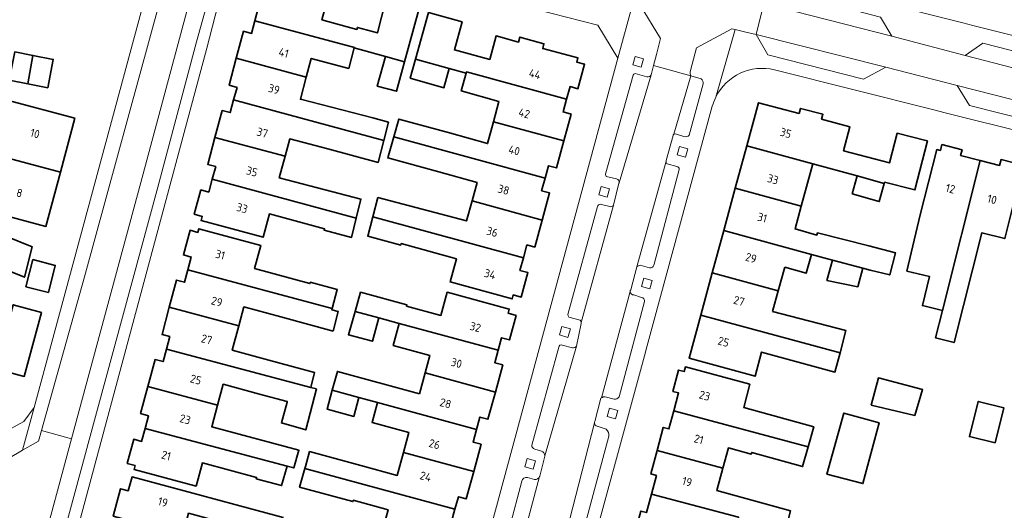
# Model space of a CAD drawing. Extents: x 151587 to 155483, y 462503 to 464608.
# Tile 113 of 236: x 153341 to 153449, y 463644 to 463698. Entities that reach past the tile are written whole.
import ezdxf
from ezdxf.enums import TextEntityAlignment as Align

# ---------------------------------------------------------------- set-up
doc = ezdxf.new("R2010")
doc.units = 0
doc.header["$LTSCALE"] = 0.5
for name, color, linetype, lineweight in [('B-RO-GR-GROENVOORZIENING-GV', 251, 'CONTINUOUS', 18), ('B-RO-OG-BEBOUWING-GV', 6, 'CONTINUOUS', 35), ('B-RO-OG-BEBOUWING-T18', 1, 'CONTINUOUS', 18), ('B-RO-VH-VERHARDING_BETONSTRAATSTEEN-GV', 251, 'CONTINUOUS', 18), ('B-RO-VH-VERHARDING_STRAATBAKSTEEN-GV', 251, 'CONTINUOUS', 18), ('B-RO-VH-VERHARDING_TEGEL-GV', 251, 'CONTINUOUS', 18)]:
    doc.layers.add(name, color=color, linetype=linetype, lineweight=lineweight)
doc.styles.add('NLCS-ISO-M200-T18', font='NLCS-ISO.ttf', dxfattribs={"height": 0.36})

msp = doc.modelspace()

# ---------------------------------------------------------------- linework, layer by layer
at = {"layer": 'B-RO-GR-GROENVOORZIENING-GV', "flags": 128}
for points in [[(153408.794, 463692.597), (153409.055, 463693.522), (153408.131, 463693.783), (153407.87, 463692.859)], [(153413.643, 463682.725), (153413.904, 463683.65), (153412.98, 463683.911), (153412.719, 463682.987)], [(153405.05, 463678.342), (153405.311, 463679.267), (153404.387, 463679.528), (153404.126, 463678.604)], [(153409.731, 463668.3), (153409.992, 463669.225), (153409.068, 463669.486), (153408.807, 463668.562)], [(153400.759, 463662.997), (153401.02, 463663.922), (153400.096, 463664.183), (153399.835, 463663.259)], [(153405.963, 463654.069), (153406.224, 463654.994), (153405.3, 463655.255), (153405.039, 463654.331)], [(153396.944, 463648.55), (153397.205, 463649.475), (153396.281, 463649.736), (153396.02, 463648.812)]]:
    msp.add_lwpolyline(points, close=True, dxfattribs=at)
at = {"layer": 'B-RO-OG-BEBOUWING-GV', "flags": 128}
for points in [[(153382.841, 463693.194), (153384.386, 463698.79), (153380.765, 463699.789), (153379.864, 463696.361), (153377.678, 463696.953), (153377.618, 463696.732), (153373.777, 463697.789), (153374.466, 463700.332), (153374.1, 463700.431), (153374.248, 463700.98), (153371.594, 463701.699), (153371.445, 463701.15), (153367.647, 463702.178), (153367.527, 463701.731), (153366.653, 463701.967), (153365.934, 463699.294), (153366.807, 463699.059), (153366.436, 463697.677), (153377.338, 463694.742), (153377.331, 463694.715), (153380.749, 463693.771)], [(153387.736, 463692.44), (153389.589, 463691.928), (153389.631, 463692.08), (153400.607, 463689.087), (153400.984, 463690.469), (153401.853, 463690.232), (153402.589, 463692.927), (153401.72, 463693.164), (153401.843, 463693.612), (153397.992, 463694.647), (153398.131, 463695.165), (153395.49, 463695.897), (153395.345, 463695.359), (153392.883, 463696.02), (153392.193, 463693.453), (153388.303, 463694.489), (153389.158, 463697.587), (153385.456, 463698.608), (153384.035, 463693.461)], [(153377.331, 463694.715), (153377.338, 463694.742), (153366.436, 463697.677), (153366.064, 463696.296), (153365.19, 463696.531), (153364.395, 463693.578), (153372.074, 463691.511), (153372.621, 463693.555), (153376.733, 463692.464)], [(153341.533, 463690.785), (153342.094, 463693.887), (153340.114, 463694.277), (153339.505, 463691.184)], [(153341.533, 463690.785), (153343.72, 463690.354), (153344.329, 463693.447), (153342.094, 463693.887)], [(153381.09, 463686.591), (153379.376, 463687.034), (153371.425, 463689.09), (153372.074, 463691.511), (153364.395, 463693.578), (153363.6, 463690.626), (153364.474, 463690.39), (153364.101, 463689.005), (153380.57, 463684.57)], [(153380.749, 463693.771), (153379.856, 463690.532), (153381.947, 463689.955), (153382.841, 463693.194)], [(153384.035, 463693.461), (153383.463, 463691.388), (153387.15, 463690.342), (153387.736, 463692.44)], [(153389.589, 463691.928), (153389.053, 463690.004), (153393.191, 463688.853), (153392.586, 463686.617), (153400.294, 463684.515), (153401.099, 463687.468), (153400.231, 463687.705), (153400.607, 463689.087), (153389.631, 463692.08)], [(153339.022, 463688.036), (153337.714, 463683.155), (153337.689, 463683.065), (153345.106, 463681.08), (153346.694, 463687.015), (153339.281, 463689.002)], [(153364.101, 463689.005), (153363.727, 463687.619), (153362.854, 463687.854), (153362.059, 463684.903), (153369.748, 463682.833), (153370.261, 463684.747), (153374.438, 463683.638), (153379.953, 463682.174), (153380.57, 463684.57)], [(153427.595, 463682.001), (153432.449, 463680.681), (153435.44, 463679.869), (153435.476, 463679.995), (153438.638, 463679.188), (153438.803, 463679.145), (153440.176, 463684.525), (153440.002, 463684.569), (153436.863, 463685.353), (153436, 463682.105), (153430.974, 463683.44), (153431.665, 463686.077), (153428.565, 463686.89), (153428.713, 463687.452), (153426.243, 463688.086), (153426.099, 463687.536), (153421.644, 463688.704), (153420.357, 463683.967)], [(153398.247, 463680.429), (153398.62, 463681.799), (153399.488, 463681.563), (153400.294, 463684.515), (153392.586, 463686.617), (153391.939, 463684.23), (153387.779, 463685.389), (153382.216, 463686.92), (153381.659, 463684.953)], [(153361.761, 463680.316), (153377.554, 463676.065), (153378.067, 463678.145), (153373.283, 463679.363), (153369.114, 463680.469), (153369.748, 463682.833), (153362.059, 463684.903), (153361.265, 463681.952), (153362.138, 463681.717)], [(153381.659, 463684.953), (153381.008, 463682.652), (153386.596, 463681.145), (153390.787, 463679.977), (153390.238, 463677.951), (153397.931, 463675.853), (153398.741, 463678.823), (153397.873, 463679.059), (153398.247, 463680.429)], [(153337.714, 463683.155), (153334.923, 463683.903), (153334.268, 463681.459), (153336.993, 463680.729), (153336.037, 463677.146), (153342.552, 463675.403), (153343.518, 463675.145), (153345.106, 463681.08), (153337.689, 463683.065)], [(153426.336, 463677.369), (153427.595, 463682.001), (153420.357, 463683.967), (153419.099, 463679.335)], [(153441.803, 463665.954), (153445.943, 463682.381), (153443.804, 463682.92), (153443.965, 463683.555), (153441.749, 463684.116), (153441.588, 463683.481), (153441.196, 463683.58), (153439.386, 463676.422), (153437.918, 463670.261), (153440.385, 463669.673), (153439.623, 463666.473)], [(153445.943, 463682.381), (153441.803, 463665.954), (153441.046, 463662.95), (153443.095, 463662.434), (153446.146, 463674.469), (153448.644, 463673.83), (153450.67, 463681.87), (153448.244, 463682.483), (153448.082, 463681.842)], [(153377.554, 463676.065), (153361.761, 463680.316), (153361.384, 463678.916), (153360.51, 463679.151), (153359.794, 463676.489), (153360.668, 463676.254), (153360.544, 463675.793), (153367.34, 463673.964), (153368.027, 463676.518), (153374.059, 463674.894), (153374.022, 463674.753), (153377.03, 463673.944)], [(153431.901, 463678.712), (153434.888, 463677.881), (153435.44, 463679.869), (153432.449, 463680.681)], [(153419.099, 463679.335), (153417.84, 463674.703), (153427.447, 463672.093), (153429.757, 463671.465), (153433.077, 463670.563), (153433.882, 463670.344), (153436.037, 463669.834), (153436.657, 463672.267), (153433.738, 463673.011), (153428.102, 463674.45), (153428.036, 463674.213), (153425.658, 463674.874), (153426.336, 463677.369)], [(153390.238, 463677.951), (153389.644, 463675.754), (153379.914, 463678.309), (153379.361, 463676.206), (153395.873, 463671.725), (153396.253, 463673.12), (153397.122, 463672.884), (153397.931, 463675.853)], [(153379.361, 463676.206), (153378.809, 463674.102), (153382.426, 463673.116), (153382.468, 463673.27), (153388.538, 463671.615), (153387.844, 463669.068), (153394.643, 463667.214), (153394.761, 463667.649), (153395.629, 463667.412), (153396.361, 463670.094), (153395.492, 463670.331), (153395.873, 463671.725)], [(153335.317, 463671.938), (153341.169, 463669.593), (153342.003, 463672.928), (153336.205, 463675.238)], [(153374.903, 463666.16), (153375.462, 463668.238), (153372.504, 463669.033), (153372.467, 463668.897), (153366.403, 463670.528), (153367.089, 463673.079), (153360.288, 463674.907), (153360.179, 463674.5), (153359.322, 463674.73), (153358.592, 463672.026), (153359.451, 463671.795), (153359.08, 463670.415)], [(153424.517, 463670.676), (153426.871, 463670.021), (153427.447, 463672.093), (153417.84, 463674.703), (153416.581, 463670.071), (153423.819, 463668.105)], [(153341.335, 463668.545), (153343.792, 463667.919), (153344.549, 463670.886), (153342.091, 463671.512)], [(153429.757, 463671.465), (153429.156, 463669.242), (153432.53, 463668.538), (153433.077, 463670.563)], [(153375.019, 463663.686), (153375.561, 463665.834), (153374.866, 463666.021), (153374.903, 463666.16), (153359.08, 463670.415), (153358.709, 463669.035), (153357.84, 463669.268), (153357.05, 463666.289), (153364.682, 463664.265), (153365.24, 463666.339), (153369.276, 463665.244)], [(153423.199, 463665.823), (153423.819, 463668.105), (153416.581, 463670.071), (153415.322, 463665.439), (153430.587, 463661.291), (153431.234, 463663.746)], [(153382.257, 463664.535), (153393.103, 463661.585), (153393.474, 463662.951), (153394.343, 463662.715), (153395.072, 463665.397), (153394.204, 463665.633), (153394.329, 463666.092), (153387.529, 463667.945), (153386.834, 463665.394), (153383.071, 463666.42), (153383.108, 463666.555), (153378.031, 463667.939), (153377.429, 463665.848), (153380.041, 463665.137)], [(153331.826, 463658.974), (153337.687, 463657.39), (153338.251, 463659.475), (153341.147, 463658.716), (153343.029, 463665.728), (153339.949, 463666.573), (153339.468, 463664.827), (153333.806, 463666.327)], [(153357.05, 463666.289), (153356.26, 463663.31), (153357.108, 463663.081), (153356.739, 463661.709), (153372.557, 463657.513), (153372.98, 463659.143), (153367.963, 463660.505), (153363.962, 463661.591), (153364.682, 463664.265)], [(153377.429, 463665.848), (153376.69, 463663.284), (153379.342, 463662.566), (153380.041, 463665.137)], [(153415.322, 463665.439), (153414.035, 463660.701), (153421.272, 463658.734), (153421.992, 463661.384), (153430.035, 463659.199), (153430.587, 463661.291)], [(153393.103, 463661.585), (153382.257, 463664.535), (153381.598, 463662.112), (153385.617, 463661.019), (153385.096, 463659.102), (153392.797, 463657.008), (153393.606, 463659.982), (153392.732, 463660.22)], [(153373.204, 463657.342), (153372.557, 463657.513), (153356.739, 463661.709), (153356.37, 463660.336), (153355.5, 463660.57), (153354.702, 463657.611), (153362.344, 463655.584), (153362.958, 463657.866), (153366.953, 463656.782), (153369.974, 463655.963), (153369.961, 463655.915), (153369.339, 463653.618), (153372.015, 463652.861)], [(153420.707, 463657.865), (153413.642, 463659.755), (153413.506, 463659.248), (153412.878, 463659.416), (153412.261, 463657.082), (153412.882, 463656.916), (153412.354, 463654.944), (153427.087, 463651.002), (153427.709, 463653.203), (153420.025, 463655.316)], [(153384.478, 463656.829), (153375.477, 463659.266), (153374.917, 463657.197), (153377.833, 463656.404), (153379.875, 463655.849), (153390.74, 463652.894), (153391.114, 463654.271), (153391.988, 463654.033), (153392.797, 463657.008), (153385.096, 463659.102)], [(153438.772, 463654.424), (153439.637, 463657.275), (153434.799, 463658.56), (153434.015, 463655.587)], [(153354.702, 463657.611), (153353.904, 463654.652), (153354.778, 463654.417), (153354.4, 463653.01), (153369.975, 463648.879), (153370.701, 463648.687), (153371.266, 463650.63), (153361.706, 463653.212), (153362.344, 463655.584)], [(153374.917, 463657.197), (153374.356, 463655.129), (153377.273, 463654.335), (153377.833, 463656.404)], [(153382.726, 463650.386), (153390.421, 463648.293), (153391.234, 463651.281), (153390.365, 463651.517), (153390.74, 463652.894), (153379.875, 463655.849), (153379.288, 463653.683), (153383.324, 463652.585)], [(153447.581, 463651.425), (153448.55, 463655.268), (153445.747, 463655.975), (153444.778, 463652.131)], [(153412.354, 463654.944), (153411.827, 463652.972), (153411.205, 463653.139), (153410.525, 463650.59), (153417.742, 463648.658), (153418.355, 463650.89), (153420.85, 463650.204), (153420.9, 463650.385), (153426.476, 463648.837), (153427.087, 463651.002)], [(153433.433, 463654.023), (153430.99, 463654.695), (153429.153, 463648.02), (153433.103, 463646.97), (153434.876, 463653.626)], [(153369.975, 463648.879), (153354.4, 463653.01), (153354.021, 463651.603), (153353.152, 463651.837), (153352.437, 463649.178), (153353.306, 463648.945), (153353.194, 463648.527), (153359.992, 463646.698), (153360.678, 463649.248), (153366.617, 463647.65), (153366.578, 463647.505), (153369.357, 463646.758)], [(153371.967, 463648.837), (153371.912, 463648.641), (153388.372, 463644.182), (153388.74, 463645.541), (153389.608, 463645.305), (153390.421, 463648.293), (153382.726, 463650.386), (153382.043, 463647.875), (153378.034, 463648.96), (153372.427, 463650.478)], [(153409.917, 463645.834), (153419.46, 463643.281), (153419.411, 463643.094), (153424.576, 463641.689), (153425.174, 463643.981), (153417.069, 463646.209), (153417.742, 463648.658), (153410.525, 463650.59), (153409.845, 463648.041), (153410.463, 463647.875)], [(153371.912, 463648.641), (153371.336, 463646.588), (153377.178, 463645), (153377.218, 463645.145), (153381.039, 463644.107), (153380.344, 463641.549), (153387.157, 463639.698), (153387.283, 463640.163), (153388.152, 463639.928), (153388.872, 463642.588), (153388.004, 463642.823), (153388.372, 463644.182)], [(153368.474, 463639.429), (153369.52, 463643.261), (153352.967, 463647.702), (153352.56, 463646.184), (153351.71, 463646.412), (153350.901, 463643.398), (153358.526, 463641.355), (153359.17, 463643.727), (153363.039, 463642.679), (153365.534, 463642.003), (153366.296, 463641.795), (153365.846, 463640.146)], [(153418.247, 463638.682), (153419.411, 463643.094), (153419.46, 463643.281), (153409.917, 463645.834), (153409.371, 463643.793), (153408.749, 463643.959), (153408.067, 463641.406)]]:
    msp.add_lwpolyline(points, close=True, dxfattribs=at)
at = {"layer": 'B-RO-VH-VERHARDING_BETONSTRAATSTEEN-GV', "flags": 128}
for points in [[(153420.087, 463700.114), (153419.427, 463700.284), (153417.382, 463703.68), (153417.863, 463705.354), (153418.206, 463706.551), (153414.162, 463707.711), (153414.059, 463707.287), (153413.873, 463706.458), (153413.578, 463705.146), (153409.408, 463702.894), (153408.828, 463703.044), (153407.938, 463703.273), (153406.808, 463703.564), (153406.781, 463703.458), (153405.922, 463700.104), (153407.013, 463699.82), (153407.882, 463699.595), (153408.686, 463699.386), (153410.909, 463695.751), (153410.46, 463693.996), (153410.146, 463692.77), (153414.222, 463691.645)], [(153414.174, 463692.085), (153414.382, 463692.922), (153414.834, 463694.731), (153418.736, 463696.805), (153419.104, 463696.717), (153420.122, 463696.474), (153421.393, 463696.169), (153422.222, 463699.564), (153420.937, 463699.895), (153420.087, 463700.114)], [(153412.347, 463685.231), (153412.376, 463685.256), (153414.222, 463691.645), (153410.146, 463692.77), (153409.891, 463691.773), (153409.889, 463691.767), (153406.369, 463679.936), (153406.363, 463679.911), (153406.352, 463679.876), (153405.752, 463677.467), (153402.214, 463664.619), (153402.216, 463664.591)], [(153407.897, 463691.742), (153404.897, 463681.039)], [(153406.369, 463679.936), (153409.889, 463691.767)], [(153409.412, 463691.561), (153408.134, 463691.89)], [(153414.222, 463691.645), (153412.376, 463685.256)], [(153414.039, 463685.154), (153415.569, 463690.773)], [(153415.361, 463691.339), (153414.222, 463691.645)], [(153412.641, 463685.276), (153413.473, 463685.006)], [(153411.534, 463682.393), (153412.284, 463685.128)], [(153407.635, 463668.211), (153408.323, 463670.733), (153408.325, 463670.739), (153411.51, 463682.299), (153411.511, 463682.311)], [(153411.51, 463682.299), (153408.325, 463670.739)], [(153410.2, 463671.002), (153412.954, 463681.406)], [(153412.693, 463681.736), (153411.627, 463682.004)], [(153404.961, 463680.628), (153406.085, 463680.352)], [(153403.997, 463677.323), (153400.758, 463665.49)], [(153402.214, 463664.619), (153405.752, 463677.467)], [(153405.365, 463677.321), (153404.294, 463677.59)], [(153408.682, 463670.916), (153409.693, 463670.616)], [(153403.706, 463653.762), (153404.366, 463656.319), (153404.426, 463656.366), (153404.435, 463656.373), (153407.589, 463668.039)], [(153407.589, 463668.039), (153404.435, 463656.373)], [(153406.359, 463656.493), (153409.149, 463666.929)], [(153408.823, 463667.376), (153407.977, 463667.64)], [(153400.847, 463665.222), (153402.08, 463664.879)], [(153402.212, 463664.505), (153401.699, 463662.035), (153398.218, 463650.025), (153398.218, 463650.014), (153398.216, 463649.979), (153397.662, 463647.774), (153397.649, 463647.746), (153394.447, 463635.829)], [(153399.741, 463661.928), (153396.782, 463651.192)], [(153398.218, 463650.025), (153401.699, 463662.035)], [(153401.255, 463661.859), (153400.125, 463662.159)], [(153404.842, 463656.497), (153405.823, 463656.227)], [(153394.452, 463635.469), (153394.171, 463634.369), (153398.113, 463633.286), (153399.914, 463639.241), (153400.613, 463641.704), (153403.673, 463653.64)], [(153403.673, 463653.64), (153400.613, 463641.704)], [(153404.953, 463652.927), (153403.972, 463653.256)], [(153402.453, 463641.834), (153405.234, 463652.182)], [(153397.111, 463650.747), (153397.856, 463650.542)], [(153394.437, 463635.848), (153394.447, 463635.829), (153397.649, 463647.746)], [(153397.098, 463647.414), (153396.323, 463647.648)], [(153395.702, 463647.229), (153392.987, 463637.009)]]:
    msp.add_lwpolyline(points, dxfattribs=at)
for points in [[(153342.771, 463638.751), (153336.197, 463614.426), (153338.023, 463613.893), (153338.554, 463615.842), (153344.595, 463638.224), (153344.937, 463639.488), (153347.851, 463650.271), (153348.146, 463651.357), (153355.783, 463679.457), (153360.046, 463695.368), (153362.034, 463702.601), (153360.157, 463703.133), (153353.948, 463679.951), (153346.317, 463651.88)], [(153422.222, 463699.564), (153436.256, 463695.992), (153435.011, 463698.077), (153424.486, 463700.838)], [(153435.623, 463692.602), (153421.393, 463696.169), (153422.656, 463693.97), (153433.151, 463691.269)], [(153444.313, 463693.862), (153490.218, 463682.009), (153488.974, 463684.183), (153475.03, 463687.844), (153446.249, 463695.226)], [(153489.523, 463678.885), (153443.444, 463690.591), (153444.777, 463688.387), (153463.181, 463683.765), (153487.323, 463677.583)], [(153338.027, 463648.927), (153336.868, 463649.253), (153335.93, 463645.88), (153337.122, 463645.56), (153338.856, 463642.698), (153339.943, 463640.903), (153339.606, 463639.657), (153342.771, 463638.751), (153346.317, 463651.88), (153343.046, 463652.809), (153342.715, 463651.629), (153340.975, 463650.626)]]:
    msp.add_lwpolyline(points, close=True, dxfattribs=at)
at = {"layer": 'B-RO-VH-VERHARDING_BETONSTRAATSTEEN-GV'}
for points in [[(153408.134, 463691.89, 0.2621395), (153407.897, 463691.742)], [(153409.889, 463691.767, -0.3646695), (153409.412, 463691.561)], [(153414.222, 463691.645, -0.209082), (153414.174, 463692.085)], [(153415.569, 463690.773, 0.2822291), (153415.361, 463691.339)], [(153412.376, 463685.256, -0.2865861), (153412.641, 463685.276)], [(153412.284, 463685.128, -0.1079713), (153412.347, 463685.231)], [(153413.473, 463685.006, 0.3250395), (153414.039, 463685.154)], [(153411.627, 463682.004, -0.2475128), (153411.51, 463682.299)], [(153411.511, 463682.311, -0.0628734), (153411.534, 463682.393)], [(153404.897, 463681.039, 0.209101), (153404.961, 463680.628)], [(153412.954, 463681.406, 0.3975462), (153412.693, 463681.736)], [(153406.085, 463680.352, -0.4196268), (153406.369, 463679.936)], [(153404.294, 463677.59, 0.3582756), (153403.997, 463677.323)], [(153405.752, 463677.467, -0.3358798), (153405.365, 463677.321)], [(153408.325, 463670.739, -0.1155956), (153408.682, 463670.916)], [(153409.693, 463670.616, 0.4265588), (153410.2, 463671.002)], [(153407.589, 463668.039, -0.2453037), (153407.635, 463668.211)], [(153407.977, 463667.64, -0.4307544), (153407.589, 463668.039)], [(153409.149, 463666.929, 0.3973411), (153408.823, 463667.376)], [(153400.758, 463665.49, 0.2206036), (153400.847, 463665.222)], [(153402.08, 463664.879, -0.177381), (153402.214, 463664.619)], [(153402.216, 463664.591, -0.0464114), (153402.212, 463664.505)], [(153400.125, 463662.159, 0.4925381), (153399.741, 463661.928)], [(153401.699, 463662.035, -0.2426182), (153401.255, 463661.859)], [(153404.435, 463656.373, -0.1524099), (153404.842, 463656.497)], [(153405.823, 463656.227, 0.3243664), (153406.359, 463656.493)], [(153403.972, 463653.256, -0.3937652), (153403.673, 463653.64)], [(153403.673, 463653.64, -0.0881536), (153403.706, 463653.762)], [(153405.234, 463652.182, 0.2685544), (153404.953, 463652.927)], [(153396.782, 463651.192, 0.3126106), (153397.111, 463650.747)], [(153397.856, 463650.542, -0.3173676), (153398.218, 463650.025)], [(153396.323, 463647.648, 0.4039223), (153395.702, 463647.229)], [(153397.649, 463647.746, -0.2865898), (153397.098, 463647.414)]]:
    msp.add_lwpolyline(points, format="xyb", dxfattribs=at)
at = {"layer": 'B-RO-VH-VERHARDING_STRAATBAKSTEEN-GV', "flags": 128}
for points in [[(153357.087, 463704.001), (153356.065, 463699.989), (153347.77, 463669.627), (153343.046, 463652.809), (153346.317, 463651.88), (153353.948, 463679.951), (153360.157, 463703.133)], [(153444.313, 463693.862), (153436.256, 463695.992), (153422.222, 463699.564), (153421.393, 463696.169), (153435.623, 463692.602), (153443.444, 463690.591), (153489.523, 463678.885), (153490.218, 463682.009)]]:
    msp.add_lwpolyline(points, close=True, dxfattribs=at)
at = {"layer": 'B-RO-VH-VERHARDING_TEGEL-GV', "flags": 128}
for points in [[(153357.087, 463704.001), (153357.421, 463705.345), (153358.252, 463708.689), (153358.204, 463708.766), (153352.673, 463710.178), (153353.892, 463709.271), (153354.595, 463708.537), (153355.886, 463705.855), (153342.241, 463655.304), (153342.236, 463655.297), (153340.975, 463650.626), (153342.715, 463651.629), (153343.046, 463652.809), (153347.77, 463669.627), (153356.065, 463699.989)], [(153407.882, 463699.595), (153407.013, 463699.82), (153405.922, 463700.104), (153405.68, 463700.164), (153403.539, 463699.01), (153392.476, 463701.753), (153391.037, 463703.858), (153384.601, 463705.551), (153381.752, 463704.138), (153372.248, 463706.618), (153371.002, 463708.786), (153369.546, 463709.169), (153367.233, 463709.776), (153363.618, 463707.543), (153367.951, 463706.436), (153404.04, 463697.221), (153406.225, 463693.591)], [(153333.876, 463587.998), (153332.907, 463589.784), (153361.173, 463694.7), (153363.304, 463702.929), (153364.389, 463704.53), (153365.185, 463705.177), (153366.086, 463705.664), (153367.951, 463706.436), (153363.618, 463707.543), (153363.347, 463707.376), (153362.408, 463703.962), (153362.034, 463702.601), (153360.046, 463695.368), (153355.783, 463679.457), (153348.146, 463651.357), (153347.851, 463650.271), (153344.937, 463639.488), (153344.595, 463638.224), (153338.554, 463615.842), (153338.023, 463613.893), (153337.705, 463612.724), (153331.135, 463588.609)], [(153408.794, 463692.597), (153407.87, 463692.859), (153408.131, 463693.783), (153409.055, 463693.522)], [(153413.643, 463682.725), (153412.719, 463682.987), (153412.98, 463683.911), (153413.904, 463683.65)], [(153405.05, 463678.342), (153404.126, 463678.604), (153404.387, 463679.528), (153405.311, 463679.267)], [(153409.731, 463668.3), (153408.807, 463668.562), (153409.068, 463669.486), (153409.992, 463669.225)], [(153400.759, 463662.997), (153399.835, 463663.259), (153400.096, 463664.183), (153401.02, 463663.922)], [(153405.963, 463654.069), (153405.039, 463654.331), (153405.3, 463655.255), (153406.224, 463654.994)], [(153396.944, 463648.55), (153396.02, 463648.812), (153396.281, 463649.736), (153397.205, 463649.475)]]:
    msp.add_lwpolyline(points, close=True, dxfattribs=at)
for points in [[(153435.011, 463698.077), (153436.256, 463695.992), (153444.313, 463693.862), (153446.249, 463695.226), (153475.03, 463687.844), (153488.974, 463684.183), (153490.218, 463682.009), (153491.505, 463681.642), (153494.321, 463680.84), (153499.228, 463683.618), (153497.808, 463683.974), (153498.194, 463683.332), (153497.371, 463682.838), (153496.877, 463683.66), (153497.519, 463684.046), (153491.178, 463685.636), (153491.172, 463685.638), (153445.133, 463697.179), (153444.032, 463697.457), (153426.273, 463701.964)], [(153409.889, 463691.767), (153409.891, 463691.773), (153410.146, 463692.77), (153410.46, 463693.996), (153410.909, 463695.751), (153408.686, 463699.386), (153407.882, 463699.595), (153406.225, 463693.591), (153381.207, 463601.157), (153375.055, 463578.24), (153373.206, 463577.413), (153375.456, 463576.79), (153379.129, 463579.397), (153379.319, 463580.092), (153383.878, 463596.793), (153383.934, 463597)], [(153338.027, 463648.927), (153340.975, 463650.626), (153342.236, 463655.297), (153341.101, 463653.786), (153339.313, 463652.811), (153337.81, 463652.392), (153337.74, 463652.241), (153280.996, 463667.558), (153199.79, 463689.478), (153189.516, 463692.609), (153178.121, 463696.767)], [(153416.958, 463689.301), (153419.104, 463696.717), (153418.736, 463696.805), (153414.834, 463694.731), (153414.382, 463692.922), (153414.174, 463692.085)], [(153488.256, 463676.092), (153488.373, 463676.057), (153494.57, 463674.368), (153494.418, 463674.622), (153495.24, 463675.116), (153495.735, 463674.294), (153495.456, 463674.127), (153495.953, 463673.991), (153493.63, 463677.866), (153490.727, 463678.588), (153489.523, 463678.885), (153487.323, 463677.583), (153463.181, 463683.765), (153444.777, 463688.387), (153443.444, 463690.591), (153435.623, 463692.602), (153433.151, 463691.269), (153422.656, 463693.97), (153421.393, 463696.169), (153420.122, 463696.474), (153419.104, 463696.717), (153416.958, 463689.301)], [(153404.897, 463681.039), (153407.897, 463691.742)], [(153408.134, 463691.89), (153409.412, 463691.561)], [(153423.414, 463692.306), (153440.854, 463687.93), (153442.113, 463687.615), (153488.035, 463676.152), (153488.256, 463676.092)], [(153415.569, 463690.773), (153414.039, 463685.154)], [(153414.222, 463691.645), (153415.361, 463691.339)], [(153398.035, 463633.029), (153398.021, 463632.983), (153397.824, 463632.206), (153397.519, 463630.824), (153399.722, 463626.395), (153402.179, 463635.413), (153402.181, 463635.421), (153409.136, 463660.961), (153409.407, 463661.959), (153416.586, 463688.321)], [(153412.376, 463685.256), (153412.347, 463685.231)], [(153413.473, 463685.006), (153412.641, 463685.276)], [(153412.284, 463685.128), (153411.534, 463682.393)], [(153411.511, 463682.311), (153411.51, 463682.299)], [(153412.954, 463681.406), (153410.2, 463671.002)], [(153411.627, 463682.004), (153412.693, 463681.736)], [(153406.085, 463680.352), (153404.961, 463680.628)], [(153405.752, 463677.467), (153406.352, 463679.876), (153406.363, 463679.911), (153406.369, 463679.936)], [(153400.758, 463665.49), (153403.997, 463677.323)], [(153404.294, 463677.59), (153405.365, 463677.321)], [(153408.325, 463670.739), (153408.323, 463670.733), (153407.635, 463668.211)], [(153409.693, 463670.616), (153408.682, 463670.916)], [(153409.149, 463666.929), (153406.359, 463656.493)], [(153407.977, 463667.64), (153408.823, 463667.376)], [(153402.08, 463664.879), (153400.847, 463665.222)], [(153401.699, 463662.035), (153402.212, 463664.505)], [(153402.216, 463664.591), (153402.214, 463664.619)], [(153396.782, 463651.192), (153399.741, 463661.928)], [(153400.125, 463662.159), (153401.255, 463661.859)], [(153404.435, 463656.373), (153404.426, 463656.366), (153404.366, 463656.319), (153403.706, 463653.762)], [(153405.823, 463656.227), (153404.842, 463656.497)], [(153403.972, 463653.256), (153404.953, 463652.927)], [(153405.234, 463652.182), (153402.453, 463641.834)], [(153397.856, 463650.542), (153397.111, 463650.747)], [(153397.649, 463647.746), (153397.662, 463647.774), (153398.216, 463649.979), (153398.218, 463650.014), (153398.218, 463650.025)], [(153396.323, 463647.648), (153397.098, 463647.414)], [(153392.987, 463637.009), (153395.702, 463647.229)]]:
    msp.add_lwpolyline(points, dxfattribs=at)
at = {"layer": 'B-RO-VH-VERHARDING_TEGEL-GV'}
for points in [[(153407.897, 463691.742, -0.2621395), (153408.134, 463691.89)], [(153409.412, 463691.561, 0.3646695), (153409.889, 463691.767)], [(153414.174, 463692.085, 0.209082), (153414.222, 463691.645)], [(153416.958, 463689.301, -0.3535865), (153423.414, 463692.306)], [(153415.361, 463691.339, -0.2822291), (153415.569, 463690.773)], [(153416.586, 463688.321, -0.0471212), (153416.958, 463689.301)], [(153412.641, 463685.276, 0.2865861), (153412.376, 463685.256)], [(153412.347, 463685.231, 0.1079713), (153412.284, 463685.128)], [(153414.039, 463685.154, -0.3250395), (153413.473, 463685.006)], [(153411.51, 463682.299, 0.2475128), (153411.627, 463682.004)], [(153411.534, 463682.393, 0.0628734), (153411.511, 463682.311)], [(153404.961, 463680.628, -0.209101), (153404.897, 463681.039)], [(153412.693, 463681.736, -0.3975462), (153412.954, 463681.406)], [(153406.369, 463679.936, 0.4196268), (153406.085, 463680.352)], [(153403.997, 463677.323, -0.3582756), (153404.294, 463677.59)], [(153405.365, 463677.321, 0.3358798), (153405.752, 463677.467)], [(153408.682, 463670.916, 0.1155956), (153408.325, 463670.739)], [(153410.2, 463671.002, -0.4265588), (153409.693, 463670.616)], [(153407.635, 463668.211, 0.2453037), (153407.589, 463668.039)], [(153407.589, 463668.039, 0.4307544), (153407.977, 463667.64)], [(153408.823, 463667.376, -0.3973411), (153409.149, 463666.929)], [(153400.847, 463665.222, -0.2206036), (153400.758, 463665.49)], [(153402.214, 463664.619, 0.177381), (153402.08, 463664.879)], [(153402.212, 463664.505, 0.0464114), (153402.216, 463664.591)], [(153399.741, 463661.928, -0.4925381), (153400.125, 463662.159)], [(153401.255, 463661.859, 0.2426182), (153401.699, 463662.035)], [(153404.842, 463656.497, 0.1524099), (153404.435, 463656.373)], [(153406.359, 463656.493, -0.3243664), (153405.823, 463656.227)], [(153403.673, 463653.64, 0.3937652), (153403.972, 463653.256)], [(153403.706, 463653.762, 0.0881536), (153403.673, 463653.64)], [(153404.953, 463652.927, -0.2685544), (153405.234, 463652.182)], [(153397.111, 463650.747, -0.3126106), (153396.782, 463651.192)], [(153398.218, 463650.025, 0.3173676), (153397.856, 463650.542)], [(153395.702, 463647.229, -0.4039223), (153396.323, 463647.648)], [(153397.098, 463647.414, 0.2865898), (153397.649, 463647.746)]]:
    msp.add_lwpolyline(points, format="xyb", dxfattribs=at)

# ---------------------------------------------------------------- texts
at = {"layer": 'B-RO-OG-BEBOUWING-T18', "style": 'NLCS-ISO-M200-T18'}
for s, rotation, p in [('41', 345, (153369.598, 463694.177)), ('44', 344.9, (153397.132, 463691.851)), ('39', 345, (153368.532, 463690.201)), ('42', 344.9, (153395.969, 463687.553)), ('10', 344.8, (153342.327, 463685.335)), ('37', 345, (153367.252, 463685.425)), ('35', 344.4, (153424.64, 463685.391)), ('40', 344.9, (153394.868, 463683.488)), ('35', 345, (153366.111, 463681.168)), ('33', 344.4, (153423.229, 463680.321)), ('38', 344.9, (153393.7, 463679.176)), ('12', 345.6, (153442.689, 463679.29)), ('8', 345, (153340.625, 463678.826)), ('33', 345, (153365.037, 463677.159)), ('10', 345.6, (153447.256, 463678.12)), ('31', 344.4, (153422.059, 463676.115)), ('36', 344.9, (153392.451, 463674.559)), ('31', 344.9, (153362.635, 463672.052)), ('29', 344.4, (153420.831, 463671.701)), ('34', 344.9, (153392.211, 463669.932)), ('29', 344.9, (153362.264, 463666.918)), ('27', 344.4, (153419.521, 463666.99)), ('32', 344.8, (153390.609, 463664.129)), ('27', 344.9, (153361.15, 463662.777)), ('25', 344.4, (153417.816, 463662.515)), ('30', 344.8, (153388.538, 463660.189)), ('25', 344.9, (153359.964, 463658.374)), ('23', 344.6, (153415.745, 463656.614)), ('28', 344.8, (153387.339, 463655.777)), ('23', 344.9, (153358.794, 463654.028)), ('26', 344.8, (153386.123, 463651.301)), ('21', 344.6, (153415.103, 463651.831)), ('21', 344.9, (153356.712, 463650.054)), ('24', 344.8, (153385.159, 463647.755)), ('19', 344.6, (153413.825, 463647.182)), ('19', 344.8, (153356.351, 463644.948))]:
    msp.add_text(s, height=0.9, rotation=rotation, dxfattribs=at).set_placement(p, align=Align.MIDDLE)

doc.saveas('drawing.dxf')
